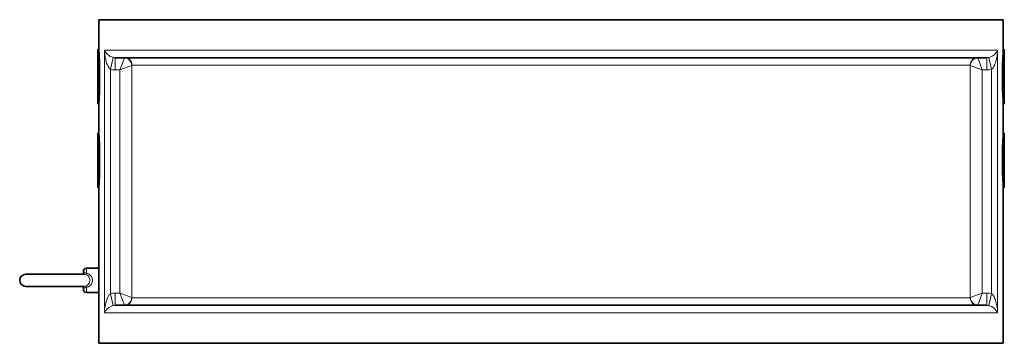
# Model space of a CAD drawing. Extents: x 197 to 929, y 369 to 1039.
# Tile 1 of 7: x 197 to 360, y 615 to 668. Entities that reach past the tile are written whole.
import ezdxf

# ---------------------------------------------------------------- set-up
doc = ezdxf.new("R2010")
doc.units = 0

msp = doc.modelspace()

# ---------------------------------------------------------------- linework, layer by layer
at = {"color": 7, "lineweight": 35}
for p, q in [((210.42, 668.45), (249.2, 668.45)), ((210.42, 668.45), (210.42, 663.45)), ((249.2, 668.45), (359.42, 668.45)), ((359.42, 668.45), (359.42, 663.45)), ((210.24, 663.61), (210.24, 655.1)), ((359.6, 663.61), (359.6, 655.1)), ((213.12, 662.2), (249.8, 662.2)), ((249.8, 662.2), (356.72, 662.2)), ((210.42, 654.7), (210.42, 649.7)), ((359.42, 654.7), (359.42, 649.7)), ((210.24, 649.86), (210.24, 641.35)), ((359.6, 649.86), (359.6, 641.35)), ((210.42, 640.95), (210.42, 615.2)), ((359.42, 640.95), (359.42, 615.2)), ((198.38, 626.56), (203.38, 626.56)), ((198.38, 626.56), (203.38, 626.56)), ((198.38, 624.56), (203.38, 624.56)), ((213.12, 621.45), (249.8, 621.45)), ((249.8, 621.45), (356.72, 621.45)), ((210.42, 615.2), (249.2, 615.2)), ((249.2, 615.2), (359.42, 615.2))]:
    msp.add_line(p, q, dxfattribs=at)
at = {"color": 7, "lineweight": 35, "ltscale": 0.025232}
for p, q in [((210.42, 663.43), (210.24, 663.61)), ((210.42, 649.68), (210.24, 649.86))]:
    msp.add_line(p, q, dxfattribs=at)
at = {"color": 7, "lineweight": 35, "ltscale": 0.025215}
for p, q in [((359.42, 663.43), (359.6, 663.61)), ((359.42, 649.68), (359.6, 649.86))]:
    msp.add_line(p, q, dxfattribs=at)
at = {"color": 7, "lineweight": 35, "ltscale": 0.002247}
for p, q in [((210.42, 663.43), (210.42, 663.45)), ((210.42, 654.7), (210.42, 654.72)), ((210.42, 649.68), (210.42, 649.7)), ((210.42, 640.95), (210.42, 640.97))]:
    msp.add_line(p, q, dxfattribs=at)
at = {"color": 7, "lineweight": 13}
for p, q in [((211.34, 663.45), (249.2, 663.45)), ((211.34, 663.45), (211.34, 620.2)), ((249.2, 663.45), (358.5, 663.45)), ((358.5, 663.45), (358.5, 620.2)), ((212.32, 660.29), (212.32, 623.35)), ((215.84, 660.93), (215.84, 622.71)), ((215.87, 660.95), (251.12, 660.95)), ((251.12, 660.95), (353.96, 660.95)), ((353.99, 622.71), (353.99, 660.93)), ((357.51, 660.29), (357.51, 623.35)), ((213.88, 660.2), (213.88, 623.45)), ((355.95, 623.45), (355.95, 660.2)), ((215.87, 622.7), (251.12, 622.7)), ((251.12, 622.7), (353.96, 622.7)), ((211.34, 620.2), (249.2, 620.2)), ((249.2, 620.2), (358.5, 620.2))]:
    msp.add_line(p, q, dxfattribs=at)
at = {"color": 7, "lineweight": 13, "ltscale": 0.19978}
for p, q in [((212.79, 662.24), (212.32, 660.29)), ((357.04, 662.24), (357.51, 660.29)), ((212.79, 621.41), (212.32, 623.35)), ((357.04, 621.41), (357.51, 623.35))]:
    msp.add_line(p, q, dxfattribs=at)
at = {"color": 7, "lineweight": 13, "ltscale": 0.2}
for p, q in [((213.12, 662.2), (213.12, 660.2)), ((356.72, 662.2), (356.72, 660.2)), ((213.12, 621.45), (213.12, 623.45)), ((356.72, 621.45), (356.72, 623.45))]:
    msp.add_line(p, q, dxfattribs=at)
at = {"color": 7, "lineweight": 13, "ltscale": 0.209285}
for p, q in [((213.88, 660.2), (214.62, 662.16)), ((355.95, 660.2), (355.22, 662.16)), ((213.88, 660.2), (215.84, 660.93)), ((355.95, 660.2), (353.99, 660.93)), ((213.88, 623.45), (214.62, 621.49)), ((213.88, 623.45), (215.84, 622.71)), ((355.95, 623.45), (353.99, 622.71)), ((355.95, 623.45), (355.22, 621.49))]:
    msp.add_line(p, q, dxfattribs=at)
at = {"color": 7, "lineweight": 13, "ltscale": 0.07653}
for p, q in [((213.12, 660.2), (213.88, 660.2)), ((355.95, 660.2), (356.72, 660.2)), ((213.12, 623.45), (213.88, 623.45)), ((355.95, 623.45), (356.72, 623.45))]:
    msp.add_line(p, q, dxfattribs=at)
at = {"color": 7, "lineweight": 35, "ltscale": 0.055466}
for p, q in [((210.24, 655.1), (210.24, 654.54)), ((359.6, 655.1), (359.6, 654.54)), ((210.24, 641.35), (210.24, 640.79)), ((359.6, 641.35), (359.6, 640.79))]:
    msp.add_line(p, q, dxfattribs=at)
at = {"color": 7, "lineweight": 35, "ltscale": 0.025235}
for p, q in [((210.42, 654.72), (210.24, 654.54)), ((210.42, 640.97), (210.24, 640.79))]:
    msp.add_line(p, q, dxfattribs=at)
at = {"color": 7, "lineweight": 35, "ltscale": 0.025231}
for p, q in [((359.42, 654.72), (359.6, 654.54)), ((359.42, 640.97), (359.6, 640.79))]:
    msp.add_line(p, q, dxfattribs=at)
at = {"color": 7, "lineweight": 35, "ltscale": 0.444954}
msp.add_line((207.83, 626.56), (203.38, 626.56), dxfattribs=at)
at = {"color": 7, "lineweight": 35, "ltscale": 0.462224}
for p, q in [((208, 626.56), (203.38, 626.56)), ((208, 624.56), (203.38, 624.56))]:
    msp.add_line(p, q, dxfattribs=at)
at = {"color": 7, "lineweight": 35, "ltscale": 0.030001}
for p, q in [((207.88, 626.76), (207.88, 627.06)), ((207.88, 624.06), (207.88, 624.36))]:
    msp.add_line(p, q, dxfattribs=at)
at = {"color": 7, "lineweight": 13, "ltscale": 0.084344}
for p, q in [((208.38, 626.72), (208.38, 627.56)), ((208.38, 623.56), (208.38, 624.41))]:
    msp.add_line(p, q, dxfattribs=at)
at = {"color": 7, "lineweight": 35, "ltscale": 0.203915}
for p, q in [((210.42, 627.56), (208.38, 627.56)), ((210.42, 623.56), (208.38, 623.56))]:
    msp.add_line(p, q, dxfattribs=at)
at = {"color": 7, "lineweight": 13}
for points in [[(212.79, 662.24), (212.66, 662.27), (212.54, 662.32), (212.31, 662.42), (212.11, 662.54), (211.94, 662.66), (211.76, 662.83), (211.6, 663), (211.48, 663.17), (211.4, 663.3), (211.34, 663.45)], [(212.32, 660.29), (212.25, 660.36), (212.18, 660.43), (212.1, 660.53), (212.04, 660.62), (211.93, 660.81), (211.84, 661), (211.76, 661.2), (211.65, 661.53), (211.56, 661.85), (211.47, 662.29), (211.4, 662.74), (211.35, 663.18), (211.34, 663.45)], [(358.5, 663.45), (358.44, 663.32), (358.35, 663.15), (358.22, 662.98), (358.07, 662.81), (357.93, 662.69), (357.77, 662.56), (357.58, 662.45), (357.35, 662.33), (357.17, 662.27), (357.04, 662.24)], [(358.5, 663.45), (358.48, 663.12), (358.42, 662.62), (358.34, 662.12), (358.28, 661.85), (358.2, 661.58), (358.14, 661.36), (358.06, 661.14), (357.92, 660.83), (357.84, 660.68), (357.75, 660.54), (357.68, 660.45), (357.6, 660.37), (357.51, 660.29)], [(207.88, 626.76), (207.88, 626.76), (207.88, 626.75), (207.89, 626.75), (207.89, 626.75), (207.91, 626.75), (207.98, 626.77), (208.03, 626.78), (208.15, 626.78), (208.29, 626.76), (208.38, 626.72)], [(208.26, 626.53), (208.4, 626.47), (208.54, 626.4), (208.66, 626.29), (208.75, 626.17), (208.83, 626.03), (208.88, 625.87), (208.91, 625.7), (208.92, 625.56)], [(208.38, 626.72), (208.6, 626.66), (208.8, 626.56), (208.89, 626.5), (208.98, 626.43), (209.09, 626.32), (209.19, 626.19), (209.27, 626.05), (209.33, 625.89), (209.37, 625.73), (209.38, 625.56)], [(208.92, 625.56), (208.91, 625.39), (208.87, 625.23), (208.81, 625.07), (208.73, 624.93), (208.63, 624.81), (208.5, 624.71), (208.36, 624.64), (208.26, 624.6)], [(209.38, 625.56), (209.37, 625.4), (209.33, 625.23), (209.27, 625.08), (209.19, 624.93), (209.13, 624.85), (209.05, 624.77), (208.97, 624.69), (208.89, 624.62), (208.69, 624.51), (208.54, 624.45), (208.38, 624.41)], [(208.38, 624.41), (208.28, 624.37), (208.18, 624.35), (208.07, 624.34), (208.01, 624.35), (207.93, 624.37), (207.9, 624.38), (207.89, 624.38), (207.88, 624.38), (207.88, 624.37), (207.88, 624.36)], [(211.34, 620.2), (211.36, 620.53), (211.41, 620.98), (211.48, 621.42), (211.58, 621.86), (211.67, 622.19), (211.78, 622.51), (211.86, 622.7), (211.95, 622.88), (212.02, 623), (212.09, 623.11), (212.16, 623.2), (212.24, 623.28), (212.32, 623.35)], [(357.51, 623.35), (357.62, 623.26), (357.72, 623.15), (357.8, 623.03), (357.91, 622.84), (358, 622.64), (358.08, 622.44), (358.16, 622.23), (358.22, 622.01), (358.33, 621.58), (358.41, 621.13), (358.45, 620.8), (358.5, 620.2)], [(211.34, 620.2), (211.39, 620.33), (211.51, 620.52), (211.66, 620.71), (211.84, 620.9), (211.95, 620.99), (212.07, 621.08), (212.26, 621.2), (212.49, 621.31), (212.63, 621.37), (212.79, 621.41)], [(357.04, 621.41), (357.18, 621.38), (357.3, 621.33), (357.53, 621.23), (357.73, 621.11), (357.85, 621.02), (357.97, 620.93), (358.16, 620.73), (358.32, 620.54), (358.43, 620.35), (358.5, 620.2)]]:
    msp.add_lwpolyline(points, dxfattribs=at)
at = {"color": 7, "lineweight": 35}
for points in [[(207.83, 626.56), (207.86, 626.65), (207.88, 626.76)], [(207.83, 624.56), (207.86, 624.48), (207.88, 624.36)]]:
    msp.add_lwpolyline(points, dxfattribs=at)
for centre, radius, start, end in [((133.5, 659.07), 77.05, 0.004, 3.2593), ((436.34, 659.07), 77.05, 176.7407, 179.996), ((133.5, 659.08), 77.05, 356.7407, 359.996), ((436.34, 659.08), 77.05, 180.004, 183.2593), ((133.5, 645.32), 77.05, 0.004, 3.2593), ((436.34, 645.32), 77.05, 176.7407, 179.996), ((133.5, 645.33), 77.05, 356.7407, 359.996), ((436.34, 645.33), 77.05, 180.004, 183.2593), ((198.38, 625.56), 1, 90, 180), ((207.48, 626.76), 0.404, 331.2078, 0.7515), ((208.38, 627.06), 0.5, 90, 180), ((198.38, 625.56), 1, 180, 270), ((207.48, 624.37), 0.404, 359.2485, 28.7922), ((208.38, 624.06), 0.5, 180, 270)]:
    msp.add_arc(centre, radius, start, end, dxfattribs=at)
at = {"color": 7, "lineweight": 13}
for centre, radius, start, end in [((213.12, 663.66), 1.46, 257.174, 270.0202), ((356.72, 663.66), 1.46, 269.9798, 282.826), ((213.12, 663.58), 3.38, 256.4019, 270.0049), ((215.88, 660.91), 0.0433, 94.0992, 140.0655), ((353.96, 660.91), 0.0433, 39.9346, 85.9008), ((356.72, 663.58), 3.38, 269.9951, 283.5981), ((207.99, 625.57), 0.992, 74.3921, 89.2681), ((207.99, 625.56), 0.992, 270.7319, 285.6079), ((213.12, 620.07), 3.38, 89.9951, 103.5981), ((356.72, 620.07), 3.38, 76.4019, 90.0049), ((213.12, 619.99), 1.46, 89.9799, 102.826), ((215.88, 622.74), 0.0433, 219.9346, 265.9008), ((353.96, 622.74), 0.0433, 274.0992, 320.0655), ((356.72, 619.99), 1.46, 77.174, 90.0202)]:
    msp.add_arc(centre, radius, start, end, dxfattribs=at)
for centre, major_axis, ratio, start_param, end_param in [((214.66, 660.14), (0.01, -2.06), 0.076291, 3.141265, 3.339772), ((214.62, 660.93), (0.884, -0.884), 0.960769, 0.805401, 2.336186), ((214.65, 660.95), (0, 1.25), 0.979367, 4.712389, 6.280621), ((355.19, 660.95), (0, 1.25), 0.979367, 0.002567, 1.570796), ((355.22, 660.93), (0.884, 0.884), 0.960769, 0.805406, 2.336191), ((355.18, 660.14), (-0.01, -2.06), 0.076291, 2.943413, 3.14192), ((208.38, 627.01), (-0.133, -0.482), 0.185711, 0.102672, 0.979616), ((208.38, 624.12), (0.133, -0.482), 0.18571, 2.161977, 3.038921), ((214.62, 622.71), (0.884, 0.884), 0.960769, 3.946999, 5.477784), ((214.66, 623.51), (-0.01, -2.06), 0.076291, 6.085006, 6.283513), ((214.65, 622.7), (0, 1.25), 0.979367, 3.141593, 4.712389), ((355.19, 622.7), (0, 1.25), 0.979367, 1.570796, 3.141593), ((355.22, 622.71), (0.884, -0.884), 0.960769, 3.946994, 5.477779), ((355.18, 623.51), (0.01, -2.06), 0.076291, 6.282858, 6.481365)]:
    msp.add_ellipse(centre, major_axis=major_axis, ratio=ratio, start_param=start_param, end_param=end_param, dxfattribs=at)

doc.saveas('drawing.dxf')
